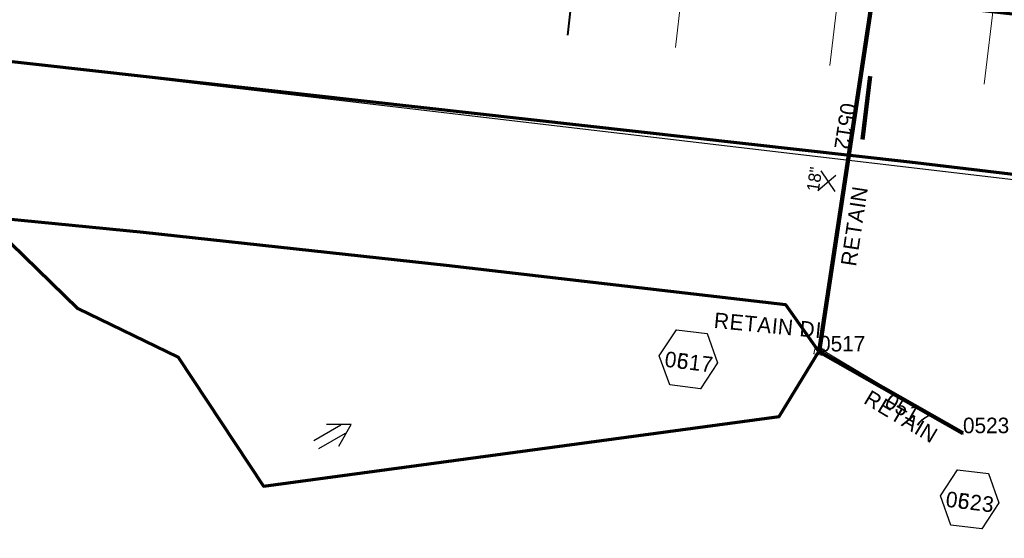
# Model space of a CAD drawing. Extents: x 1160024 to 2574774, y 200346 to 1150377.
# Tile 20 of 118: x 2482131 to 2482448, y 365858 to 366024. Entities that reach past the tile are written whole.
import ezdxf
from ezdxf.enums import TextEntityAlignment as Align

# ---------------------------------------------------------------- set-up
doc = ezdxf.new("R2010")
doc.units = 0
doc.header["$MEASUREMENT"] = 0
doc.linetypes.add('DGN Style 3', pattern=[41.014844, 29.296317, -11.718527])
doc.linetypes.add('DGN Style 6', pattern=[55.721595, 0.029296, -11.718527, 20.507422, -11.718527, 0.029296, -11.718527])
for name, color, linetype, lineweight in [('Exist Drainage Structure Drop Inlet CELL', 1, 'DGN Style 3', 0), ('Exist Earthen Structure Ditch Cogo Point CELL', 5, 'Continuous', 13), ('Exist Plan Preparation Drainage Arrows Symbol CELL', 5, 'Continuous', 30), ('Exist Plan Preparation Drainage Notes Label', 31, 'Continuous', 30), ('Exist Plan Preparation Watershed Blue', 5, 'Continuous', 30), ('Exist Structure Minor Pipes RCP 15 Inch Text', 30, 'Continuous', 13), ('Exist Structure Minor Pipes RCP 30 Inch', 30, 'Continuous', 0), ('Prop Drainage Structure Box Number Symbol CELL', 9, 'Continuous', 30), ('Prop Drainage Structure Outlet Generic CELL', 9, 'Continuous', 30), ('Prop Drainage Structure Retain Label', 9, 'Continuous', 30), ('Prop Plan Preparation Watershed Pre Construction', 131, 'Continuous', 30)]:
    doc.layers.add(name, color=color, linetype=linetype, lineweight=lineweight)
for name, color, linetype, lineweight, plot in [('Scratch_Level_5', 6, 'Continuous', 0, False), ('Scratch_Level_7', 9, 'Continuous', 0, False), ('Scratch_Level_8', 171, 'Continuous', 0, False), ('Scratch_Level_9', 9, 'Continuous', 0, False)]:
    doc.layers.add(name, color=color, linetype=linetype, lineweight=lineweight, plot=plot)
doc.styles.add('Style-font001', font='font001.shx')
doc.styles.add('Style-font041', font='font041.shx')
doc.styles.add('Style-GEOMETRICFUTURA_211_M_L', font='GEOMETRICFUTURA_211_M_L.shx')
doc.dimstyles.new('erosion_control', dxfattribs={"dimtxt": 4.99999, "dimasz": 9.99998, "dimexe": 2.499995, "dimexo": 2.499995, "dimgap": 2.499995, "dimtad": 0, "dimtih": 1, "dimtoh": 1, "dimzin": 3, "dimdsep": 46, "dimtxsty": 'Style-GEOMETRICFUTURA_211_M_L', "dimcen": 0.09, "dimaunit": 1, "dimadec": 4, "dimazin": 3, "dimtfac": 1, "dimtofl": 0, "dimtmove": 0, "dimatfit": 1, "dimfxl": 1, "dimtzin": 3, "dimlwd": 106, "dimarcsym": 0})

# ---------------------------------------------------------------- blocks, each defined once
blk = doc.blocks.new('PROP DRAINAGE STRUCTURE OUTLET GENERIC')
at = {"layer": 'Prop Drainage Structure Outlet Generic CELL', "extrusion": (0, 0, -1)}
blk.add_arc((0, 0), 0.035, 0, 360, dxfattribs=at)
at = {"layer": 'Prop Drainage Structure Outlet Generic CELL', "style": 'Style-font001'}
blk.add_text('O', height=0.05, dxfattribs=at).set_placement((0, 0), align=Align.MIDDLE_CENTER)
blk = doc.blocks.new('EXIST PLAN PREPARATION DRAINAGE ARROWS SYMBOL_32')
at = {"layer": 'Exist Plan Preparation Drainage Arrows Symbol CELL'}
for p, q in [((-3.87, 1.5), (6.13, 1.5)), ((-3.87, -1.5), (6.13, -1.5))]:
    blk.add_line(p, q, dxfattribs=at)
at = {"layer": 'Exist Plan Preparation Drainage Arrows Symbol CELL', "flags": 128}
blk.add_lwpolyline([(0, 3.97), (-6.87, 0), (0, -3.97)], dxfattribs=at)
blk = doc.blocks.new('EXIST DRAINAGE STRUCTURE DROP INLET_5')
at = {"layer": 'Exist Drainage Structure Drop Inlet CELL', "color": 1, "flags": 128}
blk.add_lwpolyline([(-1.5, 1), (1.5, 1), (1.5, -1), (-1.5, -1), (-1.5, 1)], dxfattribs=at)
blk = doc.blocks.new('PROP DRAINAGE STRUCTURE BOX NUMBER SYMBOL_90')
at = {"layer": 'Scratch_Level_7', "flags": 128}
blk.add_lwpolyline([(-5, 8.94), (5, 8.94), (9.47, 0), (5, -8.94), (-5, -8.94), (-9.47, 0), (-5, 8.94)], dxfattribs=at)
at = {"layer": 'Scratch_Level_7', "insert": (0.25, -0.83), "char_height": 5, "attachment_point": 5, "line_spacing_factor": 0.6, "style": 'Style-GEOMETRICFUTURA_211_M_L'}
blk.add_mtext('\\T1.051;0523', dxfattribs=at)
blk = doc.blocks.new('PROP DRAINAGE STRUCTURE BOX NUMBER SYMBOL_100')
at = {"layer": 'Scratch_Level_7', "flags": 128}
blk.add_lwpolyline([(-5, 8.94), (5, 8.94), (9.47, 0), (5, -8.94), (-5, -8.94), (-9.47, 0), (-5, 8.94)], dxfattribs=at)
at = {"layer": 'Scratch_Level_7', "insert": (0.34, -0.83), "char_height": 5, "attachment_point": 5, "line_spacing_factor": 0.6, "style": 'Style-GEOMETRICFUTURA_211_M_L'}
blk.add_mtext('\\T1.056;0517', dxfattribs=at)
blk = doc.blocks.new('PROP DRAINAGE STRUCTURE BOX NUMBER SYMBOL_178')
at = {"layer": 'Prop Drainage Structure Box Number Symbol CELL', "flags": 128}
blk.add_lwpolyline([(-5, 8.94), (5, 8.94), (9.47, 0), (5, -8.94), (-5, -8.94), (-9.47, 0), (-5, 8.94)], dxfattribs=at)
at = {"layer": 'Prop Drainage Structure Box Number Symbol CELL', "insert": (0.34, -0.83), "char_height": 5, "attachment_point": 5, "line_spacing_factor": 0.6, "style": 'Style-GEOMETRICFUTURA_211_M_L'}
blk.add_mtext('\\T1.056;0617', dxfattribs=at)
blk = doc.blocks.new('PROP DRAINAGE STRUCTURE BOX NUMBER SYMBOL_181')
at = {"layer": 'Prop Drainage Structure Box Number Symbol CELL', "flags": 128}
blk.add_lwpolyline([(-5, 8.94), (5, 8.94), (9.47, 0), (5, -8.94), (-5, -8.94), (-9.47, 0), (-5, 8.94)], dxfattribs=at)
at = {"layer": 'Prop Drainage Structure Box Number Symbol CELL', "insert": (0.25, -0.83), "char_height": 5, "attachment_point": 5, "line_spacing_factor": 0.6, "style": 'Style-GEOMETRICFUTURA_211_M_L'}
blk.add_mtext('\\T1.051;0623', dxfattribs=at)

msp = doc.modelspace()

# ---------------------------------------------------------------- linework, layer by layer
at = {"layer": 'Exist Earthen Structure Ditch Cogo Point CELL', "lineweight": 30}
for p, q in [((2482387.6, 365969.37), (2482393.33, 365974.4)), ((2482388.54, 365975.77), (2482393.08, 365969.07))]:
    msp.add_line(p, q, dxfattribs=at)
at = {"layer": 'Exist Plan Preparation Watershed Blue', "color": 5, "linetype": 'Continuous', "lineweight": 70, "flags": 128}
for points in [[(2482738.83, 365966.99), (2482740.17, 365977.85), (2482734.42, 365994.5), (2482388.73, 366033.13), (2482320.39, 366041.03), (2482173.2, 366058.7), (2482122.52, 366065.32), (2482120.38, 366039.51), (2482118.36, 366011.95), (2482417.09, 365978.61), (2482517.08, 365966.77), (2482726.79, 365941.27), (2482737, 365952.17), (2482738.83, 365966.99)], [(2482387.86, 365917.63), (2482377.32, 365932.61), (2482268.04, 365945.26), (2482170.44, 365955.85), (2482118.91, 365960.97), (2482149.32, 365931.46), (2482181.63, 365915.77), (2482209.1, 365874.3), (2482375.09, 365896.72), (2482387.86, 365917.63)]]:
    msp.add_lwpolyline(points, close=True, dxfattribs=at)
at = {"layer": 'Exist Structure Minor Pipes RCP 30 Inch'}
msp.add_line((2482388.21, 365918.58), (2482434.47, 365890.96), dxfattribs=at)
at = {"layer": 'Prop Plan Preparation Watershed Pre Construction', "color": 200, "flags": 128}
msp.add_lwpolyline([(2482122.74, 366066.82), (2482118.36, 366011.95), (2482871.97, 365923.41), (2482842.89, 365880.62), (2483010.79, 365865.86), (2483048.19, 365861.65), (2483192.34, 365847.94), (2483296.51, 365836.9), (2483403.77, 365823.28), (2483605.26, 365797.14), (2483756.63, 365775.55), (2483838.82, 365763.53), (2483952.78, 365744.85), (2484040.14, 365724.59), (2484096.61, 365715.8), (2484109.76, 365800.29), (2483919.06, 365832.3), (2483715.34, 365866), (2483439.35, 365907.02), (2483368.5, 365916.45), (2482482.15, 366025.78), (2482293.49, 366048), (2482122.74, 366066.82)], close=True, dxfattribs=at)
at = {"layer": 'Scratch_Level_5'}
for p, q in [((2482356.72, 366145.56), (2482341.78, 366015.45)), ((2482406.68, 366137.66), (2482391.44, 366009.64)), ((2482456.8, 366131.4), (2482441.08, 366003.63))]:
    msp.add_line(p, q, dxfattribs=at)
at = {"layer": 'Scratch_Level_5', "lineweight": 40}
msp.add_line((2482315.02, 366091.07), (2482307, 366019.39), dxfattribs=at)
at = {"layer": 'Scratch_Level_9', "lineweight": 120}
for p, q in [((2482412.06, 366076.54), (2482387.98, 365917.62)), ((2482387.98, 365917.62), (2482434.31, 365891.33))]:
    msp.add_line(p, q, dxfattribs=at)

# ---------------------------------------------------------------- block references
at = {"layer": 'Exist Drainage Structure Drop Inlet CELL', "color": 5, "linetype": 'DGN Style 6', "lineweight": 140, "rotation": 170}
msp.add_blockref('EXIST DRAINAGE STRUCTURE DROP INLET_5', (2482387.98, 365917.62), dxfattribs=at)
at = {"layer": 'Exist Plan Preparation Drainage Arrows Symbol CELL', "rotation": 209.9716987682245}
msp.add_blockref('EXIST PLAN PREPARATION DRAINAGE ARROWS SYMBOL_32', (2482231.34, 365890.64), dxfattribs=at)
at = {"layer": 'Prop Drainage Structure Box Number Symbol CELL', "rotation": 353.0022961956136}
for name, p in [('PROP DRAINAGE STRUCTURE BOX NUMBER SYMBOL_178', (2482345.92, 365915.1)), ('PROP DRAINAGE STRUCTURE BOX NUMBER SYMBOL_181', (2482436.46, 365870.04))]:
    msp.add_blockref(name, p, dxfattribs=at)
at = {"layer": 'Prop Drainage Structure Outlet Generic CELL', "color": 5, "linetype": 'DGN Style 6', "lineweight": 70, "rotation": 90}
msp.add_blockref('PROP DRAINAGE STRUCTURE OUTLET GENERIC', (2482434.31, 365891.33), dxfattribs=at)
at = {"layer": 'Scratch_Level_7', "rotation": 353.0022961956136}
for name, p in [('PROP DRAINAGE STRUCTURE BOX NUMBER SYMBOL_100', (2482345.92, 365915.1)), ('PROP DRAINAGE STRUCTURE BOX NUMBER SYMBOL_90', (2482436.46, 365870.04))]:
    msp.add_blockref(name, p, dxfattribs=at)

# ---------------------------------------------------------------- texts
at = {"layer": 'Exist Structure Minor Pipes RCP 15 Inch Text', "style": 'Style-font001'}
msp.add_text('18"', height=4, rotation=81.3914, dxfattribs=at).set_placement((2482386.48, 365973.03), align=Align.MIDDLE_CENTER)
at = {"layer": 'Prop Drainage Structure Retain Label', "char_height": 5, "line_spacing_factor": 0.6, "style": 'Style-GEOMETRICFUTURA_211_M_L'}
for s, insert, attachment_point, rotation in [('\\T1.060;RETAIN', (2482399.86, 365944.81), 7, 81.3833), ('\\T1.050;RETAIN DI', (2482371.46, 365926.05), 5, 354.5), ('\\T1.060;RETAIN', (2482404.57, 365905.44), 1, 329.1638)]:
    msp.add_mtext(s, dxfattribs=dict(at, insert=insert, attachment_point=attachment_point, rotation=rotation))
at = {"layer": 'Scratch_Level_8', "linetype": 'Continuous', "lineweight": 30, "style": 'Style-font041'}
for s, rotation, p in [('0512', 261.3833, (2482400.02, 365997.08)), ('0517', 330.4256, (2482411.15, 365904.47))]:
    msp.add_text(s, height=5, rotation=rotation, dxfattribs=at).set_placement(p, align=Align.TOP_LEFT)
at = {"layer": 'Scratch_Level_8', "linetype": 'Continuous', "style": 'Style-font041'}
for s, p in [('0517', (2482387.98, 365922.62)), ('0523', (2482434.31, 365896.33))]:
    msp.add_text(s, height=5, dxfattribs=at).set_placement(p, align=Align.TOP_LEFT)

# ---------------------------------------------------------------- leaders
at = {"layer": 'Exist Plan Preparation Drainage Notes Label'}
msp.add_leader([(2482401.95, 365985.86), (2482404.45, 366006.15)], dimstyle='erosion_control', override={"dimtxt": 5, "dimasz": 5, "dimgap": 0, "dimlwd": 65534}, dxfattribs=at)

doc.saveas('drawing.dxf')
